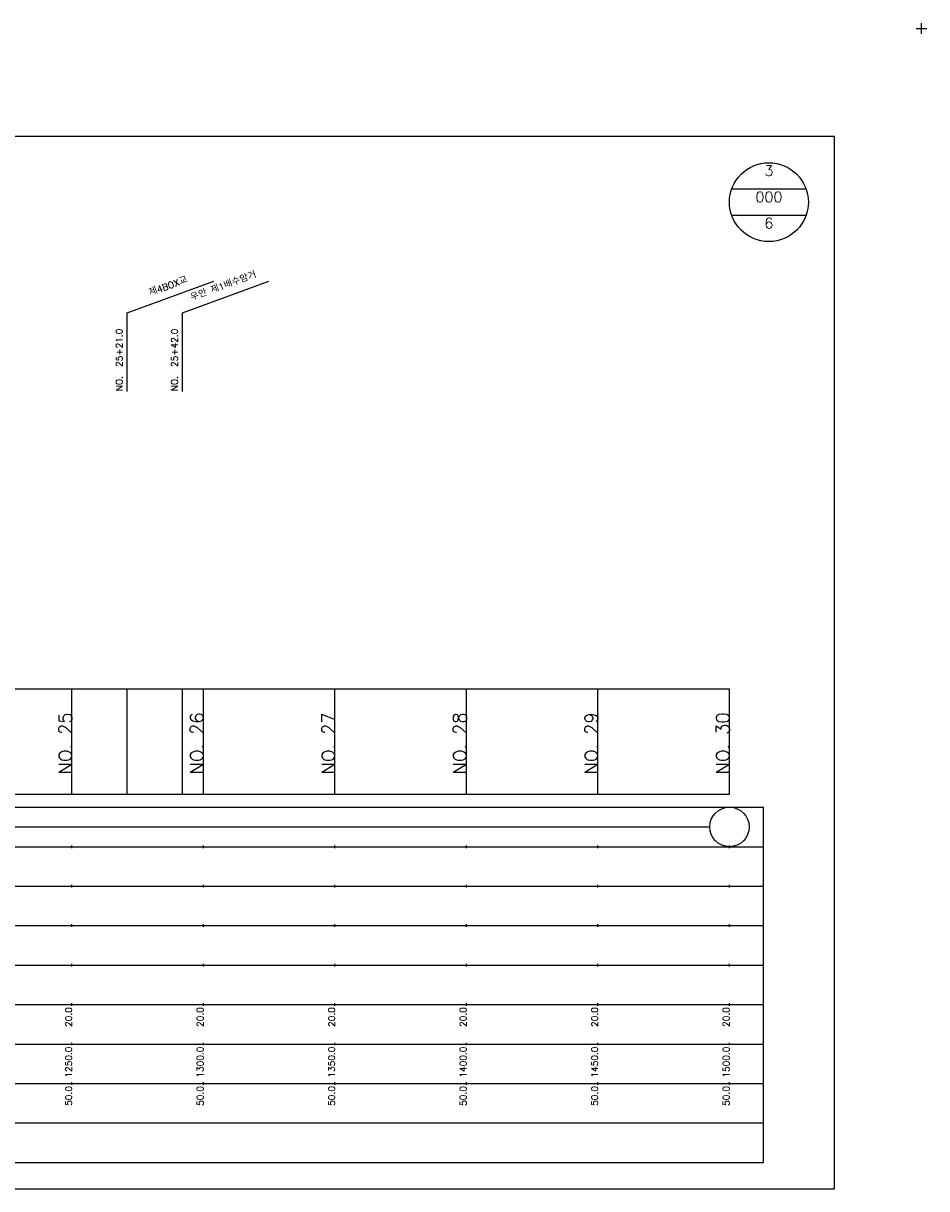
# Model space of a CAD drawing. Extents: x -504 to 685, y -2 to 1451.
# Tile 7 of 7: x 342 to 685, y 1008 to 1451. Entities that reach past the tile are written whole.
import ezdxf
from ezdxf.enums import TextEntityAlignment as Align

# ---------------------------------------------------------------- set-up
doc = ezdxf.new("R2010")
doc.units = 0
doc.header["$LTSCALE"] = 5
for name, color, linetype in [('BOX', 5, 'CONTINUOUS'), ('DT1', 3, 'CONTINUOUS'), ('DT2', 6, 'CONTINUOUS'), ('LT1', 4, 'CONTINUOUS'), ('ST1', 7, 'CONTINUOUS')]:
    doc.layers.add(name, color=color, linetype=linetype)
doc.styles.add('GHS', font='ROMANS.shx', dxfattribs={"bigfont": 'GHS.shx'})

msp = doc.modelspace()

# ---------------------------------------------------------------- linework, layer by layer
at = {"layer": 'BOX'}
msp.add_lwpolyline([(50, 1008), (650, 1008), (650, 1408), (50, 1408), (50, 1008)], dxfattribs=at)
at = {"layer": 'DT1'}
for p, q in [((360, 1189.58), (360, 1190.58)), ((410, 1189.58), (410, 1190.58)), ((460, 1189.58), (460, 1190.58)), ((510, 1189.58), (510, 1190.58)), ((560, 1189.58), (560, 1190.58)), ((610, 1189.58), (610, 1190.58))]:
    msp.add_line(p, q, dxfattribs=at)
at = {"layer": 'LT1', "linetype": 'CONTINUOUS'}
for p, q in [((381, 1341), (413.89, 1352.97)), ((402, 1341), (434.89, 1352.97)), ((381, 1311), (381, 1341)), ((402, 1311), (402, 1341))]:
    msp.add_line(p, q, dxfattribs=at)
at = {"layer": 'LT1'}
for p, q in [((360, 1158), (360, 1198)), ((381, 1158), (381, 1198)), ((402, 1158), (402, 1198)), ((410, 1158), (410, 1198)), ((460, 1158), (460, 1198)), ((510, 1158), (510, 1198)), ((560, 1158), (560, 1198)), ((610, 1158), (610, 1198)), ((110, 1158), (610, 1158)), ((360, 1137.5), (360, 1138.5)), ((410, 1137.5), (410, 1138.5)), ((460, 1137.5), (460, 1138.5)), ((510, 1137.5), (510, 1138.5)), ((560, 1137.5), (560, 1138.5)), ((610, 1137.5), (610, 1138.5)), ((360, 1122.5), (360, 1123.5)), ((410, 1122.5), (410, 1123.5)), ((460, 1122.5), (460, 1123.5)), ((510, 1122.5), (510, 1123.5)), ((560, 1122.5), (560, 1123.5)), ((610, 1122.5), (610, 1123.5)), ((360, 1107.5), (360, 1108.5)), ((410, 1107.5), (410, 1108.5)), ((460, 1107.5), (460, 1108.5)), ((510, 1107.5), (510, 1108.5)), ((560, 1107.5), (560, 1108.5)), ((610, 1107.5), (610, 1108.5)), ((360, 1092.5), (360, 1093.5)), ((410, 1092.5), (410, 1093.5)), ((460, 1092.5), (460, 1093.5)), ((510, 1092.5), (510, 1093.5)), ((560, 1092.5), (560, 1093.5)), ((610, 1092.5), (610, 1093.5)), ((360, 1077.5), (360, 1078.5)), ((410, 1077.5), (410, 1078.5)), ((460, 1077.5), (460, 1078.5)), ((510, 1077.5), (510, 1078.5)), ((560, 1077.5), (560, 1078.5)), ((610, 1077.5), (610, 1078.5)), ((360, 1062.5), (360, 1063.5)), ((410, 1062.5), (410, 1063.5)), ((460, 1062.5), (460, 1063.5)), ((510, 1062.5), (510, 1063.5)), ((560, 1062.5), (560, 1063.5)), ((610, 1062.5), (610, 1063.5)), ((360, 1047.5), (360, 1048.5)), ((410, 1047.5), (410, 1048.5)), ((460, 1047.5), (460, 1048.5)), ((510, 1047.5), (510, 1048.5)), ((560, 1047.5), (560, 1048.5)), ((610, 1047.5), (610, 1048.5))]:
    msp.add_line(p, q, dxfattribs=at)
msp.add_lwpolyline([(110, 1198), (160, 1198), (210, 1198), (260, 1198), (310, 1198), (360, 1198), (410, 1198), (460, 1198), (510, 1198), (560, 1198), (610, 1198)], dxfattribs=at)
at = {"layer": 'ST1'}
for p, q in [((681, 1449), (685, 1449)), ((683, 1447), (683, 1451)), ((80, 1153), (623, 1153)), ((623, 1018), (623, 1153)), ((87.5, 1138), (623, 1138)), ((80, 1123), (623, 1123)), ((87.5, 1108), (623, 1108)), ((80, 1093), (623, 1093)), ((80, 1078), (623, 1078)), ((80, 1063), (623, 1063)), ((80, 1048), (623, 1048)), ((80, 1033), (623, 1033)), ((80, 1018), (623, 1018))]:
    msp.add_line(p, q, dxfattribs=at)
at = {"layer": 'ST1', "linetype": 'CONTINUOUS'}
for p, q in [((639.14, 1388), (610.86, 1388)), ((639.14, 1378), (610.86, 1378)), ((117.5, 1145.5), (602.5, 1145.5))]:
    msp.add_line(p, q, dxfattribs=at)
for centre, radius in [((625, 1383), 15), ((610, 1145.5), 7.5)]:
    msp.add_circle(centre, radius, dxfattribs=at)

# ---------------------------------------------------------------- texts
at = {"layer": 'DT1', "linetype": 'CONTINUOUS', "style": 'GHS'}
for s, p in [('우안 제1배수암거', (418, 1349.99)), ('제4BOX교', (397, 1349.99))]:
    msp.add_text(s, height=2.5, rotation=20, dxfattribs=at).set_placement(p, align=Align.CENTER)
for s, p in [('NO.  25+21.0', (379.25, 1311.12)), ('NO.  25+42.0', (400.25, 1311.12))]:
    msp.add_text(s, height=2.5, rotation=90, dxfattribs=at).set_placement(p)
at = {"layer": 'DT1', "style": 'GHS'}
for s, height, p in [('NO. 25', 5, (360, 1189.08)), ('NO. 26', 5, (410, 1189.08)), ('NO. 27', 5, (460, 1189.08)), ('NO. 28', 5, (510, 1189.08)), ('NO. 29', 5, (560, 1189.08)), ('NO. 30', 5, (610, 1189.08)), (' 20.0', 2.5, (360, 1077)), (' 20.0', 2.5, (410, 1077)), (' 20.0', 2.5, (460, 1077)), (' 20.0', 2.5, (510, 1077)), (' 20.0', 2.5, (560, 1077)), (' 20.0', 2.5, (610, 1077)), ('  1250.0', 2.5, (360, 1062)), ('  1300.0', 2.5, (410, 1062)), ('  1350.0', 2.5, (460, 1062)), ('  1400.0', 2.5, (510, 1062)), ('  1450.0', 2.5, (560, 1062)), ('  1500.0', 2.5, (610, 1062)), ('  50.0', 2.5, (360, 1047)), ('  50.0', 2.5, (410, 1047)), ('  50.0', 2.5, (460, 1047)), ('  50.0', 2.5, (510, 1047)), ('  50.0', 2.5, (560, 1047)), ('  50.0', 2.5, (610, 1047))]:
    msp.add_text(s, height=height, rotation=90, dxfattribs=at).set_placement(p, align=Align.RIGHT)
at = {"layer": 'DT2', "linetype": 'CONTINUOUS', "style": 'GHS'}
for s, p in [('3', (625, 1393)), ('000', (625, 1383)), ('6', (625, 1373))]:
    msp.add_text(s, height=4, dxfattribs=at).set_placement(p, align=Align.CENTER)

doc.saveas('drawing.dxf')
